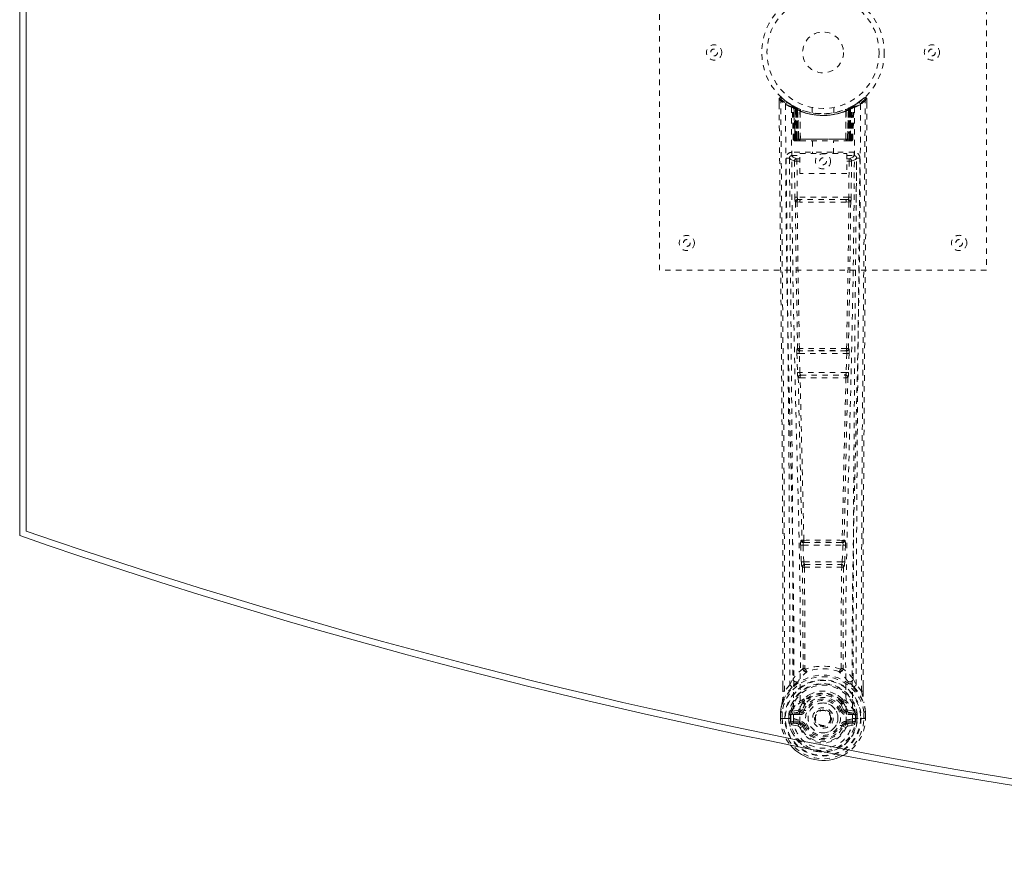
# Model space of a CAD drawing. Header units: inches. Extents: x 8.8 to 80.3, y 26.6 to 56.4.
# Tile 1 of 4: x 8.8 to 26.9, y 26.6 to 42.1. Entities that reach past the tile are written whole.
import ezdxf

# ---------------------------------------------------------------- set-up
doc = ezdxf.new("R2010")
doc.units = ezdxf.units.IN
doc.header["$MEASUREMENT"] = 0
doc.linetypes.add('SLD-Dashed', pattern=[0.075, 0.05, -0.025])
doc.linetypes.add('SLD-Solid', pattern=[0])

msp = doc.modelspace()

# ---------------------------------------------------------------- linework, layer by layer
at = {"color": 7, "linetype": 'SLD-Solid', "lineweight": 15}
for p, q in [((8.801, 32.614), (8.801, 50.364)), ((8.919, 32.698), (8.919, 50.279)), ((8.919, 50.279), (8.919, 32.698))]:
    msp.add_line(p, q, dxfattribs=at)
at = {"color": 7, "linetype": 'SLD-Dashed', "lineweight": 0}
for p, q in [((20.551, 37.489), (20.551, 45.489)), ((26.551, 45.489), (26.551, 37.489)), ((22.744, 40.63), (22.745, 40.546)), ((22.983, 40.515), (22.969, 40.523)), ((22.997, 40.49), (22.984, 40.498)), ((23.005, 39.893), (22.984, 40.498)), ((23.067, 40.47), (23.001, 40.505)), ((24.102, 40.505), (24.035, 40.47)), ((24.097, 39.893), (24.119, 40.498)), ((24.119, 40.498), (24.105, 40.49)), ((24.133, 40.523), (24.12, 40.515)), ((24.197, 40.565), (24.137, 40.527)), ((24.308, 40.653), (24.207, 40.572)), ((24.358, 40.63), (24.328, 40.63)), ((24.357, 40.545), (24.358, 40.63)), ((23.018, 39.893), (22.997, 40.49)), ((23.016, 40.483), (23.039, 39.889)), ((23.084, 40.444), (23.016, 40.479)), ((23.036, 39.893), (23.016, 40.479)), ((23.043, 40.45), (23.056, 40.476)), ((23.043, 40.45), (23.044, 39.893)), ((23.049, 40.447), (23.043, 40.45)), ((23.049, 40.447), (23.061, 40.473)), ((23.049, 39.893), (23.049, 40.447)), ((23.056, 40.476), (23.061, 40.473)), ((23.057, 40.443), (23.069, 40.469)), ((23.057, 39.893), (23.057, 40.443)), ((23.061, 40.441), (23.073, 40.467)), ((23.061, 40.441), (23.061, 39.893)), ((23.069, 40.47), (23.067, 40.47)), ((23.073, 40.467), (23.069, 40.469)), ((23.075, 40.435), (23.087, 40.461)), ((23.075, 40.435), (23.076, 39.893)), ((23.079, 40.433), (23.091, 40.459)), ((23.079, 39.893), (23.079, 40.433)), ((23.084, 40.444), (23.085, 40.443)), ((23.103, 39.893), (23.084, 40.444)), ((23.085, 40.443), (23.105, 39.893)), ((23.087, 40.461), (23.091, 40.459)), ((23.13, 40.414), (23.128, 40.415)), ((23.133, 39.891), (23.128, 40.415)), ((23.13, 40.414), (23.135, 39.893)), ((23.134, 40.441), (23.131, 40.442)), ((23.351, 40.478), (23.351, 40.381)), ((23.751, 40.381), (23.751, 40.478)), ((23.967, 39.893), (23.972, 40.414)), ((23.971, 40.442), (23.968, 40.441)), ((23.974, 40.415), (23.969, 39.891)), ((23.974, 40.415), (23.972, 40.414)), ((23.998, 39.893), (24.017, 40.443)), ((24.018, 40.444), (23.999, 39.893)), ((24.011, 40.459), (24.023, 40.433)), ((24.015, 40.461), (24.041, 40.473)), ((24.015, 40.461), (24.027, 40.435)), ((24.017, 40.443), (24.018, 40.444)), ((24.086, 40.479), (24.018, 40.444)), ((24.023, 40.433), (24.023, 39.893)), ((24.027, 39.893), (24.027, 40.435)), ((24.033, 40.469), (24.029, 40.467)), ((24.029, 40.467), (24.041, 40.441)), ((24.033, 40.469), (24.045, 40.443)), ((24.035, 40.47), (24.034, 40.47)), ((24.041, 40.473), (24.046, 40.476)), ((24.041, 40.473), (24.054, 40.447)), ((24.041, 39.893), (24.041, 40.441)), ((24.045, 40.443), (24.045, 39.893)), ((24.046, 40.476), (24.055, 40.48)), ((24.046, 40.476), (24.059, 40.45)), ((24.059, 40.45), (24.054, 40.447)), ((24.054, 40.447), (24.054, 39.893)), ((24.059, 39.893), (24.059, 40.45)), ((24.063, 39.889), (24.086, 40.483)), ((24.066, 39.893), (24.086, 40.479)), ((24.079, 40.473), (24.074, 40.474)), ((24.084, 39.893), (24.105, 40.49)), ((23.005, 39.893), (23.018, 39.893)), ((23.031, 39.864), (23.035, 39.864)), ((23.036, 39.893), (23.103, 39.893)), ((23.037, 39.864), (23.037, 39.864)), ((23.044, 39.864), (23.049, 39.864)), ((23.048, 39.864), (23.058, 39.864)), ((24.054, 39.893), (23.049, 39.893)), ((23.058, 39.864), (23.062, 39.864)), ((23.061, 39.893), (24.041, 39.893)), ((23.066, 39.864), (23.133, 39.864)), ((23.076, 39.893), (23.079, 39.893)), ((24.023, 39.893), (23.079, 39.893)), ((23.105, 39.893), (23.103, 39.893)), ((23.133, 39.891), (23.135, 39.893)), ((23.135, 39.893), (23.967, 39.893)), ((23.135, 39.864), (23.967, 39.864)), ((23.356, 39.864), (23.356, 39.631)), ((23.746, 39.631), (23.746, 39.864)), ((23.967, 39.893), (23.969, 39.891)), ((23.969, 39.864), (24.036, 39.864)), ((23.999, 39.893), (23.998, 39.893)), ((23.999, 39.893), (24.066, 39.893)), ((24.023, 39.893), (24.027, 39.893)), ((24.041, 39.864), (24.045, 39.864)), ((24.045, 39.864), (24.054, 39.864)), ((24.053, 39.864), (24.058, 39.864)), ((24.058, 39.864), (24.058, 39.866)), ((24.066, 39.864), (24.066, 39.864)), ((24.067, 39.864), (24.071, 39.864)), ((24.084, 39.893), (24.097, 39.893)), ((22.979, 39.655), (22.979, 39.594)), ((24.123, 39.655), (22.979, 39.655)), ((22.979, 39.594), (23.127, 39.594)), ((23.127, 39.631), (23.988, 39.631)), ((23.127, 39.265), (23.127, 39.631)), ((23.988, 39.631), (23.988, 39.265)), ((23.988, 39.594), (24.123, 39.594)), ((24.123, 39.594), (24.123, 39.655)), ((22.938, 39.566), (22.934, 39.549)), ((22.935, 39.556), (22.935, 39.547)), ((22.935, 39.547), (22.935, 39.545)), ((22.935, 39.545), (22.942, 38.731)), ((23.027, 39.492), (23.034, 38.832)), ((23.027, 39.492), (23.072, 39.492)), ((23.072, 39.537), (23.072, 39.492)), ((23.127, 39.537), (23.072, 39.537)), ((23.127, 39.492), (23.072, 39.492)), ((23.079, 38.832), (23.072, 39.492)), ((23.988, 39.537), (24.031, 39.537)), ((23.988, 39.492), (24.031, 39.492)), ((24.031, 39.492), (24.024, 38.832)), ((24.031, 39.537), (24.031, 39.492)), ((24.075, 39.492), (24.068, 38.832)), ((24.16, 38.731), (24.167, 39.545)), ((24.168, 39.549), (24.165, 39.566)), ((24.167, 39.547), (24.167, 39.556)), ((24.167, 39.545), (24.167, 39.547)), ((23.988, 39.265), (23.127, 39.265)), ((23.076, 38.742), (23.125, 38.741)), ((24.024, 38.832), (23.079, 38.832)), ((23.135, 38.788), (23.088, 38.788)), ((23.967, 38.788), (23.135, 38.788)), ((24.015, 38.788), (23.967, 38.788)), ((23.977, 38.741), (24.026, 38.742)), ((26.551, 37.489), (20.551, 37.489)), ((23.084, 36.053), (23.078, 36.05)), ((23.123, 36.007), (23.129, 36.009)), ((23.979, 36.007), (23.123, 36.007)), ((23.973, 36.009), (23.979, 36.007)), ((24.024, 36.05), (24.018, 36.053)), ((23.071, 35.961), (23.082, 35.608)), ((23.116, 35.962), (23.986, 35.962)), ((23.127, 35.609), (23.116, 35.962)), ((23.986, 35.962), (23.976, 35.609)), ((24.031, 35.961), (24.02, 35.608)), ((23.095, 35.518), (23.096, 35.518)), ((23.976, 35.609), (23.127, 35.609)), ((23.14, 35.564), (23.14, 35.564)), ((23.14, 35.564), (23.962, 35.564)), ((23.962, 35.564), (23.962, 35.564)), ((24.006, 35.518), (24.007, 35.518)), ((23.141, 32.438), (23.153, 32.129)), ((23.164, 32.532), (23.151, 32.528)), ((23.185, 32.44), (23.917, 32.44)), ((23.197, 32.131), (23.185, 32.44)), ((23.195, 32.485), (23.208, 32.489)), ((23.907, 32.485), (23.195, 32.485)), ((23.894, 32.489), (23.907, 32.485)), ((23.917, 32.44), (23.905, 32.131)), ((23.939, 32.532), (23.952, 32.528)), ((23.962, 32.438), (23.95, 32.129)), ((23.153, 32.129), (23.155, 32.096)), ((23.171, 32.039), (23.172, 32.039)), ((23.905, 32.131), (23.197, 32.131)), ((23.216, 32.086), (23.215, 32.086)), ((23.215, 32.086), (23.887, 32.086)), ((23.887, 32.086), (23.886, 32.086)), ((23.93, 32.039), (23.931, 32.039)), ((23.95, 32.129), (23.947, 32.096)), ((22.814, 29.757), (22.814, 29.846)), ((22.816, 29.846), (22.816, 29.757)), ((22.94, 29.873), (22.844, 29.758)), ((22.94, 29.873), (23, 29.986)), ((24.103, 29.986), (24.162, 29.873)), ((24.258, 29.758), (24.162, 29.873)), ((24.287, 29.757), (24.286, 29.859)), ((24.288, 29.757), (24.288, 29.859)), ((23.18, 29.57), (23.179, 29.548)), ((23.203, 29.565), (23.203, 29.543)), ((23.899, 29.543), (23.899, 29.565)), ((23.904, 29.615), (23.916, 29.598)), ((23.923, 29.57), (23.923, 29.548)), ((22.772, 29.379), (22.772, 29.374)), ((22.772, 29.257), (22.772, 29.374)), ((22.773, 29.374), (22.773, 29.257)), ((22.802, 29.374), (22.801, 29.259)), ((22.953, 29.33), (22.923, 29.331)), ((22.923, 29.331), (22.923, 29.331)), ((22.923, 29.259), (22.923, 29.331)), ((22.953, 29.33), (22.952, 29.259)), ((22.953, 29.33), (22.958, 29.349)), ((22.958, 29.349), (22.958, 29.337)), ((22.958, 29.337), (22.958, 29.259)), ((22.967, 29.378), (22.964, 29.374)), ((22.968, 29.378), (22.978, 29.389)), ((23.093, 29.41), (22.978, 29.389)), ((22.978, 29.389), (22.978, 29.389)), ((22.978, 29.389), (22.978, 29.389)), ((22.993, 29.356), (23.122, 29.38)), ((22.993, 29.356), (22.993, 29.326)), ((23.122, 29.356), (22.993, 29.356)), ((23.122, 29.326), (22.993, 29.326)), ((23.122, 29.38), (23.122, 29.356)), ((23.122, 29.326), (23.122, 29.356)), ((23.17, 29.41), (23.177, 29.421)), ((23.177, 29.421), (23.204, 29.41)), ((23.898, 29.41), (23.925, 29.421)), ((23.925, 29.421), (23.932, 29.41)), ((23.98, 29.38), (24.109, 29.356)), ((23.98, 29.38), (23.98, 29.356)), ((24.109, 29.356), (23.98, 29.356)), ((23.98, 29.326), (23.98, 29.356)), ((24.109, 29.326), (23.98, 29.326)), ((24.125, 29.389), (24.009, 29.41)), ((24.109, 29.326), (24.109, 29.356)), ((24.125, 29.389), (24.135, 29.378)), ((24.138, 29.374), (24.135, 29.378)), ((24.144, 29.349), (24.144, 29.337)), ((24.149, 29.33), (24.144, 29.349)), ((24.144, 29.337), (24.145, 29.259)), ((24.179, 29.331), (24.15, 29.33)), ((24.15, 29.259), (24.15, 29.33)), ((24.179, 29.331), (24.18, 29.259)), ((24.179, 29.331), (24.179, 29.331)), ((24.301, 29.259), (24.301, 29.374)), ((24.33, 29.257), (24.329, 29.374)), ((24.33, 29.374), (24.33, 29.379)), ((24.331, 29.257), (24.33, 29.374)), ((22.772, 29.257), (22.776, 29.257)), ((22.776, 29.257), (22.829, 29.258)), ((22.829, 29.258), (22.852, 29.258)), ((22.852, 29.258), (22.858, 29.258)), ((22.858, 29.258), (23.008, 29.258)), ((22.923, 29.259), (22.923, 29.259)), ((22.958, 29.259), (22.952, 29.259)), ((22.976, 29.137), (23.094, 29.114)), ((23.006, 29.204), (23.006, 29.174)), ((23.006, 29.204), (23.122, 29.204)), ((23.122, 29.153), (23.006, 29.174)), ((23.006, 29.174), (23.122, 29.174)), ((23.008, 29.258), (23.008, 29.258)), ((23.122, 29.204), (23.122, 29.174)), ((23.122, 29.153), (23.122, 29.174)), ((23.182, 29.11), (23.178, 29.118)), ((23.204, 29.119), (23.182, 29.11)), ((23.92, 29.11), (23.898, 29.119)), ((23.924, 29.118), (23.92, 29.11)), ((23.975, 29.087), (23.92, 29.11)), ((23.98, 29.204), (23.98, 29.174)), ((23.98, 29.204), (24.096, 29.204)), ((24.096, 29.174), (23.98, 29.153)), ((23.98, 29.153), (23.98, 29.174)), ((23.98, 29.174), (24.096, 29.174)), ((24.008, 29.114), (24.127, 29.137)), ((24.094, 29.258), (24.245, 29.258)), ((24.096, 29.174), (24.096, 29.204)), ((24.145, 29.259), (24.15, 29.259)), ((24.245, 29.258), (24.251, 29.258)), ((24.251, 29.258), (24.274, 29.258)), ((24.274, 29.258), (24.327, 29.257)), ((24.327, 29.257), (24.331, 29.257))]:
    msp.add_line(p, q, dxfattribs=at)
at = {"color": 7, "linetype": 'SLD-Dashed', "lineweight": 0, "flags": 128}
for points in [[(22.814, 29.846), (22.812, 32.474), (22.795, 35.192), (22.77, 37.911), (22.744, 40.63)], [(22.744, 40.63), (22.745, 40.63), (22.747, 40.63), (22.753, 40.63), (22.763, 40.63), (22.769, 40.63), (22.774, 40.63)], [(22.793, 40.65), (22.786, 40.654), (22.778, 40.656), (22.769, 40.657), (22.761, 40.656), (22.755, 40.652), (22.749, 40.647), (22.746, 40.64), (22.745, 40.633)], [(22.774, 40.63), (22.782, 40.639), (22.789, 40.646), (22.793, 40.651), (22.794, 40.653)], [(22.844, 29.758), (22.845, 30.496), (22.845, 31.277), (22.843, 32.1), (22.839, 32.965), (22.835, 33.762), (22.829, 34.591), (22.828, 34.782), (22.826, 34.975), (22.825, 35.169), (22.824, 35.302), (22.823, 35.431), (22.821, 35.567), (22.82, 35.708), (22.816, 36.162), (22.812, 36.666), (22.806, 37.222), (22.803, 37.573), (22.8, 37.945), (22.796, 38.348), (22.792, 38.724), (22.787, 39.214), (22.783, 39.65), (22.78, 40.032), (22.777, 40.358), (22.774, 40.63)], [(22.863, 40.536), (22.869, 38.946), (22.887, 37.357), (22.918, 35.77), (22.955, 34.187), (22.985, 32.947), (23.008, 31.712), (23.018, 30.481), (23.008, 29.258)], [(22.977, 40.516), (22.984, 40.504), (22.988, 40.491)], [(22.984, 40.504), (22.985, 40.498), (22.985, 40.497)], [(24.239, 40.536), (24.234, 38.946), (24.215, 37.357), (24.185, 35.77), (24.147, 34.187), (24.117, 32.947), (24.094, 31.712), (24.084, 30.481), (24.094, 29.258)], [(24.258, 29.758), (24.257, 30.572), (24.258, 31.421), (24.26, 32.305), (24.264, 33.107), (24.266, 33.624), (24.27, 34.166), (24.274, 34.733), (24.279, 35.296), (24.283, 35.784), (24.288, 36.431), (24.295, 37.119), (24.302, 37.848), (24.308, 38.525), (24.328, 40.63)], [(24.288, 29.859), (24.29, 32.475), (24.308, 35.191), (24.332, 37.913), (24.358, 40.63)], [(24.355, 40.63), (24.353, 40.638), (24.35, 40.645), (24.345, 40.652), (24.338, 40.657), (24.331, 40.66), (24.324, 40.66), (24.316, 40.658), (24.31, 40.654)], [(22.972, 40.481), (22.979, 38.895), (22.999, 37.31), (23.032, 35.727), (23.072, 34.149), (23.104, 32.911), (23.128, 31.678), (23.138, 30.45), (23.126, 29.228)], [(23.015, 40.487), (23.016, 40.481), (23.016, 40.479)], [(23.017, 40.496), (23.024, 40.492), (23.056, 40.476)], [(24.13, 40.481), (24.124, 38.895), (24.103, 37.31), (24.071, 35.727), (24.03, 34.148), (23.998, 32.911), (23.974, 31.678), (23.965, 30.45), (23.977, 29.228)], [(23.044, 39.893), (23.029, 39.893), (23.016, 39.893), (23.008, 39.893), (23.005, 39.893)], [(23.018, 39.893), (23.022, 39.893), (23.03, 39.893), (23.043, 39.893), (23.057, 39.893)], [(23.076, 39.893), (23.068, 39.893), (23.06, 39.893), (23.053, 39.893), (23.047, 39.893), (23.042, 39.893), (23.039, 39.893), (23.037, 39.893), (23.036, 39.893)], [(23.036, 39.893), (23.037, 39.886), (23.038, 39.884)], [(23.05, 39.864), (23.05, 39.864), (23.051, 39.864), (23.054, 39.864), (23.058, 39.865)], [(23.065, 39.864), (23.067, 39.864), (23.068, 39.864)], [(23.105, 39.893), (23.108, 39.883), (23.115, 39.874)], [(23.133, 39.891), (23.118, 39.877), (23.115, 39.874)], [(23.969, 39.891), (23.984, 39.877), (23.988, 39.874)], [(23.988, 39.874), (23.994, 39.883), (23.998, 39.893)], [(24.066, 39.893), (24.066, 39.893), (24.064, 39.893), (24.06, 39.893), (24.055, 39.893), (24.049, 39.893), (24.042, 39.893), (24.035, 39.893), (24.027, 39.893)], [(24.045, 39.893), (24.06, 39.893), (24.072, 39.893), (24.081, 39.893), (24.084, 39.893)], [(24.045, 39.865), (24.049, 39.864), (24.051, 39.864), (24.052, 39.864), (24.052, 39.864)], [(24.097, 39.893), (24.095, 39.893), (24.086, 39.893), (24.074, 39.893), (24.059, 39.893)], [(23.072, 39.537), (23.003, 39.566), (22.979, 39.594)], [(24.123, 39.594), (24.1, 39.566), (24.031, 39.537)], [(22.874, 39.549), (22.878, 39.172), (22.882, 38.743), (22.887, 38.274), (22.891, 37.849), (22.893, 37.626), (22.895, 37.404), (22.897, 37.181), (22.9, 36.929), (22.902, 36.674), (22.904, 36.426), (22.909, 35.923), (22.913, 35.455), (22.917, 35.023), (22.921, 34.6), (22.925, 34.11), (22.93, 33.27), (22.935, 32.421), (22.939, 31.544), (22.94, 30.69), (22.94, 29.873)], [(22.934, 39.549), (22.958, 39.52), (23.027, 39.492)], [(22.934, 39.549), (22.965, 36.36), (22.991, 33.172), (23, 29.986)], [(24.075, 39.492), (24.071, 39.492), (24.061, 39.492), (24.047, 39.492), (24.031, 39.492)], [(24.075, 39.492), (24.145, 39.52), (24.166, 39.546)], [(24.103, 29.986), (24.111, 33.172), (24.137, 36.36), (24.168, 39.549)], [(24.162, 29.873), (24.162, 30.614), (24.163, 31.386), (24.166, 32.189), (24.17, 32.955), (24.175, 33.73), (24.181, 34.506), (24.187, 35.262), (24.194, 35.987), (24.2, 36.663), (24.207, 37.419), (24.214, 38.129), (24.221, 38.826), (24.228, 39.549)], [(23.079, 38.832), (23.063, 38.832), (23.049, 38.832), (23.038, 38.832), (23.034, 38.832)], [(23.044, 38.743), (23.06, 37.397), (23.084, 36.053)], [(23.118, 36.051), (23.093, 37.395), (23.076, 38.742)], [(23.977, 38.741), (23.766, 38.741), (23.551, 38.741), (23.337, 38.741), (23.125, 38.741)], [(23.967, 38.788), (23.763, 38.788), (23.557, 38.788), (23.345, 38.788), (23.135, 38.788)], [(24.026, 38.742), (24.009, 37.395), (23.984, 36.051)], [(24.015, 38.788), (24.032, 38.784), (24.042, 38.777)], [(24.059, 38.743), (24.043, 37.397), (24.018, 36.053)], [(24.068, 38.832), (24.064, 38.832), (24.054, 38.832), (24.039, 38.832), (24.024, 38.832)], [(23.116, 35.962), (23.108, 35.962), (23.1, 35.961), (23.092, 35.961), (23.086, 35.961), (23.08, 35.961), (23.076, 35.961), (23.073, 35.961), (23.071, 35.961)], [(24.031, 35.961), (24.029, 35.961), (24.026, 35.961), (24.022, 35.961), (24.016, 35.961), (24.01, 35.961), (24.002, 35.961), (23.995, 35.962), (23.986, 35.962)], [(23.127, 35.609), (23.119, 35.609), (23.111, 35.609), (23.103, 35.609), (23.097, 35.608), (23.091, 35.608), (23.087, 35.608), (23.084, 35.608), (23.082, 35.608)], [(23.082, 35.608), (23.084, 35.574), (23.084, 35.572)], [(23.096, 35.518), (23.131, 34.022), (23.164, 32.532)], [(23.199, 32.527), (23.166, 34.019), (23.13, 35.515)], [(23.972, 35.515), (23.936, 34.019), (23.903, 32.527)], [(24.006, 35.518), (23.971, 34.022), (23.939, 32.532)], [(24.02, 35.608), (24.019, 35.608), (24.016, 35.608), (24.011, 35.608), (24.006, 35.608), (23.999, 35.609), (23.992, 35.609), (23.984, 35.609), (23.976, 35.609)], [(24.002, 35.538), (24.003, 35.535), (24.006, 35.518)], [(24.02, 35.608), (24.018, 35.574), (24.018, 35.573)], [(23.185, 32.44), (23.177, 32.44), (23.169, 32.439), (23.162, 32.439), (23.156, 32.439), (23.15, 32.439), (23.146, 32.438), (23.143, 32.438), (23.141, 32.438)], [(23.185, 32.44), (23.185, 32.448), (23.185, 32.457), (23.187, 32.471), (23.19, 32.481), (23.195, 32.485)], [(23.907, 32.485), (23.912, 32.481), (23.916, 32.471), (23.918, 32.457), (23.918, 32.448), (23.917, 32.44)], [(23.962, 32.438), (23.96, 32.438), (23.957, 32.438), (23.952, 32.439), (23.946, 32.439), (23.94, 32.439), (23.933, 32.439), (23.925, 32.44), (23.917, 32.44)], [(23.197, 32.131), (23.189, 32.131), (23.182, 32.131), (23.174, 32.13), (23.168, 32.13), (23.162, 32.13), (23.158, 32.13), (23.155, 32.129), (23.153, 32.129)], [(23.172, 32.039), (23.183, 31.107), (23.184, 30.179)], [(23.208, 32.034), (23.219, 31.101), (23.219, 30.172)], [(23.883, 30.172), (23.884, 31.101), (23.894, 32.034)], [(23.905, 32.131), (23.904, 32.123), (23.903, 32.114), (23.898, 32.1), (23.893, 32.09), (23.89, 32.087), (23.888, 32.086), (23.887, 32.086)], [(23.95, 32.129), (23.945, 32.13), (23.934, 32.13), (23.92, 32.131), (23.905, 32.131)], [(23.93, 32.039), (23.92, 31.107), (23.919, 30.179)], [(23.181, 30.17), (23.084, 30.084), (23, 29.986)], [(23.181, 30.17), (23.183, 30.16), (23.188, 30.151), (23.194, 30.145), (23.202, 30.141), (23.21, 30.142), (23.218, 30.145), (23.224, 30.152), (23.229, 30.161)], [(23.219, 30.172), (23.22, 30.17), (23.22, 30.168), (23.223, 30.165), (23.229, 30.161)], [(23.873, 30.161), (23.88, 30.165), (23.882, 30.168), (23.883, 30.17), (23.883, 30.172)], [(23.873, 30.161), (23.878, 30.152), (23.885, 30.145), (23.893, 30.142), (23.901, 30.141), (23.908, 30.145), (23.915, 30.151), (23.919, 30.16), (23.921, 30.17)], [(24.103, 29.986), (24.019, 30.084), (23.921, 30.17)], [(22.983, 29.833), (22.882, 29.71), (22.802, 29.555)], [(23.093, 29.937), (23.087, 29.93), (23.078, 29.921)], [(24.024, 29.921), (24.015, 29.93), (24.01, 29.937)], [(24.12, 29.833), (24.22, 29.71), (24.3, 29.555)], [(22.844, 29.758), (22.838, 29.758), (22.832, 29.758), (22.826, 29.758), (22.821, 29.758), (22.817, 29.758), (22.815, 29.757), (22.814, 29.757), (22.814, 29.757)], [(23.324, 29.701), (23.273, 29.675), (23.198, 29.615)], [(23.904, 29.615), (23.829, 29.675), (23.778, 29.701)], [(24.288, 29.757), (24.288, 29.757), (24.287, 29.757), (24.285, 29.758), (24.281, 29.758), (24.276, 29.758), (24.27, 29.758), (24.264, 29.758), (24.258, 29.758)], [(22.802, 29.555), (22.786, 29.477), (22.772, 29.379)], [(22.772, 29.374), (22.785, 29.469), (22.801, 29.544)], [(22.802, 29.555), (22.801, 29.55), (22.801, 29.544)], [(23.179, 29.548), (23.149, 29.497), (23.12, 29.432)], [(23.925, 29.421), (23.899, 29.482), (23.871, 29.53)], [(23.923, 29.548), (23.954, 29.497), (23.982, 29.432)], [(24.302, 29.544), (24.302, 29.55), (24.3, 29.555)], [(24.33, 29.379), (24.319, 29.467), (24.3, 29.555)], [(24.33, 29.374), (24.318, 29.469), (24.302, 29.544)], [(22.772, 29.379), (22.773, 29.378), (22.775, 29.378), (22.778, 29.378), (22.782, 29.377), (22.786, 29.377), (22.791, 29.376), (22.796, 29.375), (22.802, 29.374)], [(22.772, 29.374), (22.772, 29.374), (22.773, 29.374), (22.773, 29.374)], [(22.773, 29.374), (22.775, 29.374), (22.779, 29.374), (22.784, 29.374), (22.789, 29.374), (22.795, 29.374), (22.802, 29.374)], [(22.953, 29.33), (22.953, 29.33), (22.953, 29.33)], [(22.993, 29.326), (22.975, 29.328), (22.958, 29.337)], [(23.12, 29.432), (23.107, 29.415), (23.093, 29.41)], [(23.232, 29.398), (23.227, 29.401), (23.222, 29.403), (23.217, 29.405), (23.213, 29.407), (23.209, 29.408), (23.207, 29.409), (23.205, 29.41), (23.204, 29.41)], [(23.87, 29.398), (23.875, 29.401), (23.881, 29.403), (23.885, 29.405), (23.889, 29.407), (23.893, 29.408), (23.895, 29.409), (23.897, 29.41), (23.898, 29.41)], [(23.982, 29.432), (23.995, 29.415), (24.009, 29.41)], [(24.144, 29.337), (24.128, 29.328), (24.109, 29.326)], [(24.149, 29.33), (24.15, 29.33), (24.15, 29.33)], [(24.33, 29.379), (24.329, 29.378), (24.327, 29.378), (24.324, 29.378), (24.321, 29.377), (24.316, 29.377), (24.311, 29.376), (24.306, 29.375), (24.301, 29.374)], [(24.301, 29.374), (24.307, 29.374), (24.313, 29.374), (24.319, 29.374), (24.323, 29.374), (24.327, 29.374), (24.329, 29.374)], [(24.329, 29.374), (24.33, 29.374), (24.331, 29.374), (24.33, 29.374)], [(22.773, 29.258), (22.772, 29.258), (22.771, 29.258), (22.772, 29.257)], [(22.952, 29.259), (22.949, 29.259), (22.942, 29.259), (22.933, 29.259), (22.923, 29.259)], [(22.963, 29.186), (22.983, 29.199), (23.006, 29.204)], [(23.977, 29.228), (23.971, 29.15), (23.949, 29.075), (23.909, 29.005), (23.856, 28.944), (23.79, 28.894), (23.715, 28.858), (23.635, 28.835), (23.551, 28.828), (23.468, 28.835), (23.387, 28.858), (23.312, 28.894), (23.247, 28.944), (23.193, 29.005), (23.154, 29.075), (23.131, 29.15), (23.126, 29.228)], [(23.232, 29.131), (23.227, 29.128), (23.222, 29.126), (23.217, 29.124), (23.213, 29.123), (23.209, 29.121), (23.207, 29.12), (23.205, 29.119), (23.204, 29.119)], [(23.87, 29.131), (23.875, 29.128), (23.881, 29.126), (23.885, 29.124), (23.889, 29.123), (23.893, 29.121), (23.895, 29.12), (23.897, 29.119), (23.898, 29.119)], [(24.096, 29.204), (24.12, 29.199), (24.139, 29.186)], [(24.331, 29.257), (24.331, 29.257), (24.33, 29.258), (24.329, 29.258)]]:
    msp.add_lwpolyline(points, dxfattribs=at)
at = {"color": 7, "linetype": 'SLD-Dashed', "lineweight": 0}
for centre, radius in [((23.551, 41.489), 1.125), ((23.551, 41.489), 1.03), ((23.551, 41.489), 0.375), ((21.551, 41.489), 0.141), ((25.551, 41.489), 0.14), ((21.551, 41.489), 0.0625), ((25.551, 41.489), 0.0625), ((23.551, 39.489), 0.14), ((23.551, 39.489), 0.0625), ((21.051, 37.989), 0.14), ((21.051, 37.989), 0.0625), ((26.051, 37.989), 0.141), ((26.051, 37.989), 0.0625), ((23.551, 29.265), 0.7), ((23.551, 29.265), 0.69), ((23.551, 29.265), 0.623), ((23.551, 29.265), 0.32), ((23.551, 29.265), 0.275), ((23.551, 29.265), 0.188), ((23.551, 29.265), 0.157), ((23.551, 29.265), 0.142), ((23.551, 29.265), 0.14), ((23.551, 29.265), 0.138)]:
    msp.add_circle(centre, radius, dxfattribs=at)
for centre, radius, start, end in [((22.774, 40.63), 0.03, 47.8475, 180.5314), ((23.545, 41.523), 1.199, 228.1029, 235.338), ((23.551, 41.489), 1.158, 227.8713, 312.1369), ((23.547, 41.483), 1.12, 227.8964, 235.3623), ((22.893, 40.536), 0.03, 55.9275, 179.7367), ((23.537, 41.723), 1.364, 240.4162, 245.5497), ((23.551, 41.489), 1.128, 235.3426, 240.4729), ((22.954, 40.497), 0.03, 1.9787, 58.9244), ((23.546, 41.48), 1.117, 238.9253, 239.813), ((22.934, 40.461), 0.0707, 31.4551, 58.8967), ((23.013, 40.468), 0.0429, 114.1643, 162.9962), ((22.967, 40.489), 0.0299, 1.905, 59.7049), ((23.472, 41.351), 0.969, 239.6347, 242.5093), ((23.562, 41.51), 1.154, 239.9239, 243.9568), ((23.544, 41.127), 0.842, 228.2745, 233.512), ((23.551, 41.489), 1.128, 240.4734, 299.5266), ((22.986, 40.478), 0.03, 16.8818, 61.2359), ((22.986, 40.478), 0.0299, 1.7967, 60.7513), ((23.553, 41.492), 1.131, 240.7898, 245.6999), ((23.559, 41.125), 0.84, 306.4833, 311.7313), ((24.116, 40.478), 0.0299, 119.2493, 178.1988), ((23.692, 41.245), 0.846, 298.8003, 300.3398), ((24.135, 40.489), 0.0299, 120.298, 178.0961), ((23.551, 41.488), 1.127, 299.5255, 304.6591), ((24.089, 40.468), 0.0429, 17.0161, 65.8206), ((24.149, 40.497), 0.03, 121.0809, 178.0159), ((23.566, 41.722), 1.364, 294.4491, 299.585), ((23.556, 41.483), 1.12, 304.6367, 312.1031), ((24.209, 40.536), 0.03, 0.2581, 124.079), ((23.553, 41.528), 1.205, 304.677, 311.8752), ((24.328, 40.63), 0.03, 359.4686, 132.1526), ((24.272, 40.6), 0.0642, 28.7138, 55.691), ((23.551, 41.521), 1.19, 240.8801, 299.1199), ((23.525, 41.099), 0.806, 229.0763, 234.4678), ((23.538, 41.11), 0.819, 230.3879, 235.5968), ((23.551, 41.487), 1.155, 244.2141, 295.7859), ((23.551, 41.487), 1.155, 244.9105, 295.0895), ((23.054, 40.443), 0.0297, 1.4744, 64.4776), ((23.056, 40.443), 0.0297, 1.4801, 64.5529), ((23.551, 41.487), 1.155, 245.8865, 294.1135), ((23.508, 41.042), 0.733, 234.7546, 238.7658), ((23.102, 40.432), 0.0311, 328.3239, 19.6375), ((23.101, 40.432), 0.0345, 328.9617, 15.1619), ((23.551, 41.452), 1.12, 247.9256, 292.0744), ((24.002, 40.432), 0.0345, 164.8353, 211.0411), ((24, 40.432), 0.031, 160.2216, 211.6885), ((23.595, 41.041), 0.732, 301.2366, 305.2469), ((23.659, 41.255), 0.87, 293.5601, 295.4814), ((24.07, 40.367), 0.109, 91.246, 120.4823), ((24.047, 40.443), 0.0297, 115.4486, 178.522), ((24.048, 40.443), 0.0297, 115.5261, 178.5254), ((23.564, 41.11), 0.819, 304.404, 309.6124), ((23.577, 41.099), 0.806, 305.5312, 310.9236), ((24.102, 40.348), 0.137, 89.4087, 113.5136), ((23.035, 39.894), 0.03, 181.9934, 269.9957), ((23.036, 39.894), 0.0305, 182.3657, 249.368), ((23.048, 39.894), 0.03, 181.9777, 246.5647), ((23.049, 39.895), 0.0315, 237.9473, 270.6842), ((23.066, 39.894), 0.03, 181.9319, 269.936), ((23.064, 39.753), 0.114, 100.0797, 103.9903), ((23.862, 39.889), 0.818, 179.7658, 181.6405), ((23.458, 39.885), 0.41, 179.0066, 183.055), ((23.479, 39.885), 0.422, 179.0352, 182.9707), ((23.484, 39.885), 0.423, 179.0445, 182.9707), ((23.518, 39.885), 0.442, 179.0835, 182.8389), ((23.521, 39.885), 0.442, 179.0788, 182.8343), ((23.133, 39.893), 0.0299, 181.8045, 269.8067), ((23.135, 39.89), 0.0265, 218.372, 269.3812), ((23.967, 39.89), 0.0266, 270.8007, 321.4477), ((23.969, 39.893), 0.0299, 270.1878, 358.2032), ((23.579, 39.885), 0.444, 357.1775, 0.914), ((23.585, 39.885), 0.442, 357.1634, 0.9189), ((24.031, 39.898), 0.0353, 261.8101, 350.6807), ((24.036, 39.894), 0.03, 270.064, 358.0681), ((23.617, 39.885), 0.424, 357.0412, 0.9576), ((23.195, 39.889), 0.85, 358.4198, 0.2241), ((23.645, 39.885), 0.409, 356.9314, 0.9931), ((24.054, 39.895), 0.0315, 269.3083, 302.3713), ((24.037, 39.748), 0.119, 75.9036, 79.557), ((24.054, 39.894), 0.03, 293.5052, 358.0125), ((24.068, 39.894), 0.03, 270.0043, 358.0066), ((24.066, 39.894), 0.0305, 290.7173, 357.6403), ((22.979, 39.55), 0.105, 89.913, 180.6402), ((22.979, 39.549), 0.045, 90.0243, 157.985), ((24.123, 39.55), 0.105, 359.3641, 90.0832), ((24.123, 39.549), 0.045, 22.012, 89.9787), ((22.917, 36.678), 2.871, 89.6424, 90.8397), ((23.072, 39.492), 0.0451, 90.4282, 180.3557), ((24.03, 39.492), 0.0451, 359.6167, 89.5751), ((24.186, 36.683), 2.866, 89.1597, 90.3593), ((23.323, 38.818), 0.289, 177.3498, 195.0252), ((23.089, 38.742), 0.0456, 91.9223, 179.0049), ((23.069, 39), 0.258, 264.2217, 271.5574), ((23.151, 38.748), 0.075, 148.0048, 184.8073), ((23.156, 38.825), 0.0773, 174.5348, 208.3819), ((23.19, 38.752), 0.0652, 146.4374, 189.4352), ((23.913, 38.752), 0.0652, 350.5451, 33.5463), ((23.947, 38.825), 0.0773, 331.6234, 5.4648), ((23.95, 38.748), 0.0757, 355.3506, 31.8362), ((24.033, 39), 0.258, 268.4488, 275.7716), ((24.02, 38.745), 0.0384, 357.082, 55.3613), ((23.779, 38.818), 0.289, 344.979, 2.6491), ((23.291, 35.988), 0.222, 163.6402, 187.1211), ((23.124, 36.052), 0.0451, 181.9426, 269.4419), ((23.129, 36.054), 0.0451, 181.9695, 269.4232), ((23.11, 36.186), 0.136, 258.8635, 273.2828), ((23.174, 35.975), 0.0601, 148.6063, 193.0908), ((23.551, -0.081), 36.134, 89.3135, 90.6865), ((23.175, 36.043), 0.057, 172.6155, 216.4823), ((23.551, 2.98), 33.032, 89.2676, 90.7324), ((23.973, 36.054), 0.0451, 270.5769, 358.0303), ((23.928, 36.043), 0.0567, 323.3831, 7.522), ((23.979, 36.052), 0.0451, 270.5581, 358.0574), ((23.928, 35.975), 0.0601, 346.9015, 31.4014), ((23.992, 36.186), 0.136, 266.7386, 281.1122), ((23.811, 35.988), 0.222, 352.8812, 16.359), ((23.202, 35.568), 0.118, 177.9942, 205.3586), ((23.14, 35.519), 0.0451, 90.6338, 181.6266), ((23.141, 35.519), 0.0451, 90.6383, 181.628), ((23.122, 35.638), 0.123, 257.6581, 273.6606), ((23.189, 35.603), 0.0626, 174.4872, 218.4496), ((23.199, 35.526), 0.0697, 146.9349, 189.0891), ((23.551, 69.086), 33.574, 269.2814, 270.7187), ((23.551, 68.913), 33.351, 269.2944, 270.7056), ((23.913, 35.603), 0.0626, 321.5476, 5.5156), ((23.962, 35.521), 0.0433, 22.774, 90.223), ((23.903, 35.526), 0.0697, 350.9154, 33.0658), ((23.962, 35.519), 0.0451, 358.3748, 89.3677), ((23.98, 35.64), 0.125, 266.4433, 282.2379), ((23.9, 35.568), 0.118, 334.6464, 2.0142), ((23.303, 32.465), 0.165, 157.6289, 189.4108), ((23.196, 32.53), 0.0451, 182.4861, 269.1375), ((23.209, 32.534), 0.0451, 182.6012, 269.1055), ((23.193, 32.619), 0.092, 251.4703, 273.9855), ((23.551, -4.499), 37.028, 89.4553, 90.5445), ((23.26, 32.521), 0.0612, 173.9376, 211.5393), ((23.551, -0.39), 32.881, 89.4018, 90.5982), ((23.894, 32.534), 0.0451, 270.8957, 357.3977), ((23.843, 32.521), 0.0607, 328.3014, 6.225), ((23.91, 32.619), 0.0919, 266.0263, 288.5417), ((23.906, 32.53), 0.0451, 270.8625, 357.5124), ((23.799, 32.465), 0.165, 350.5919, 22.3685), ((23.248, 32.092), 0.0933, 177.533, 214.1346), ((23.216, 32.041), 0.0451, 91.0421, 182.1408), ((23.217, 32.041), 0.0451, 91.0462, 182.1513), ((23.202, 32.122), 0.088, 250.2477, 273.9523), ((23.256, 32.129), 0.0588, 177.84, 226.632), ((23.294, 32.047), 0.0873, 153.1917, 188.1918), ((23.551, 64.763), 32.73, 269.399, 270.6008), ((23.551, 65.454), 33.37, 269.4251, 270.5749), ((23.885, 32.041), 0.0451, 357.8503, 88.9537), ((23.808, 32.047), 0.0873, 351.8095, 26.8096), ((23.886, 32.041), 0.0451, 357.8562, 88.9594), ((23.9, 32.123), 0.0889, 266.181, 289.619), ((23.854, 32.092), 0.0933, 325.8678, 2.4633), ((23.551, 29.251), 0.965, 70.5264, 109.4747), ((23.551, 29.265), 0.787, 8.3239, 171.6761), ((23.551, 29.265), 0.758, 8.3239, 171.6761), ((23.819, 29.427), 0.888, 129.1318, 144.9696), ((23.169, 30.178), 0.0143, 327.5402, 3.3969), ((23.242, 30.174), 0.0608, 183.6663, 286.5436), ((23.216, 30.251), 0.0795, 246.0608, 272.5041), ((23.306, 30.179), 0.0786, 193.3278, 233.7365), ((23.551, 29.324), 0.844, 69.7729, 110.2271), ((23.86, 30.174), 0.0608, 253.4589, 356.3304), ((23.797, 30.179), 0.0786, 306.2635, 346.6722), ((23.283, 29.427), 0.887, 35.0292, 50.8693), ((23.887, 30.251), 0.0794, 267.485, 293.9514), ((23.933, 30.178), 0.0143, 176.649, 212.4583), ((23.551, 29.265), 0.632, 6.0643, 173.9357), ((23.402, 30.321), 0.643, 224.0858, 229.2601), ((23.551, 29.265), 0.602, 6.2697, 173.7303), ((24.525, 28.26), 2.203, 131.0579, 134.432), ((23.06, 29.988), 0.0608, 182.3815, 301.9709), ((24.042, 29.988), 0.0608, 238.03, 357.6186), ((22.577, 28.26), 2.203, 45.5684, 48.9424), ((23.7, 30.321), 0.644, 310.7407, 315.9132), ((21.613, 29.729), 1.202, 351.186, 1.3439), ((19.223, 30.397), 3.678, 346.7622, 349.9881), ((23.551, 29.253), 0.453, 39.7482, 140.251), ((23.551, 29.227), 0.494, 46.9722, 133.0278), ((23.551, 29.271), 0.411, 39.0114, 140.9888), ((23.551, 29.283), 0.476, 61.472, 118.5271), ((27.879, 30.397), 3.677, 190.0113, 193.2377), ((25.489, 29.729), 1.202, 178.6565, 188.8143), ((23.415, 29.174), 0.491, 116.1265, 155.5135), ((23.358, 29.168), 0.44, 113.9343, 149.9021), ((23.616, 29.269), 0.465, 145.8349, 160.7975), ((23.21, 29.551), 0.0305, 185.6315, 316.065), ((23.201, 29.593), 0.0504, 244.2165, 271.7592), ((23.242, 29.571), 0.0623, 134.5952, 180.8687), ((23.202, 29.616), 0.0506, 244.3174, 271.7498), ((23.238, 29.62), 0.0404, 187.2992, 232.7779), ((23.236, 29.564), 0.0326, 132.1724, 178.358), ((23.231, 29.567), 0.0371, 220.1667, 270.7248), ((23.551, 29.265), 0.376, 22.774, 157.226), ((23.551, 29.265), 0.346, 22.7741, 157.2259), ((23.551, 29.265), 0.275, 89.9999, 270.0001), ((23.551, 29.265), 0.275, 270, 90), ((23.893, 29.551), 0.0305, 223.9359, 354.3669), ((23.871, 29.567), 0.0371, 269.2798, 319.8273), ((23.864, 29.62), 0.0404, 307.2315, 352.6876), ((23.866, 29.564), 0.0326, 1.6403, 47.8293), ((23.901, 29.616), 0.0506, 268.2558, 295.6759), ((23.901, 29.593), 0.0505, 268.2732, 295.748), ((23.683, 29.17), 0.497, 24.8146, 63.6298), ((23.878, 29.574), 0.0444, 355.016, 32.6904), ((23.745, 29.169), 0.439, 30.0688, 66.0866), ((23.072, 29.334), 0.115, 159.6786, 172.3057), ((22.992, 29.386), 0.0305, 203.8336, 270.9591), ((23.123, 29.41), 0.0299, 180.9923, 268.9574), ((23.151, 29.438), 0.031, 190.1667, 328.1956), ((23.12, 29.437), 0.0565, 271.9563, 331.5671), ((23.122, 29.445), 0.089, 270, 337.226), ((23.122, 29.445), 0.119, 270.0005, 337.2262), ((23.98, 29.445), 0.119, 202.7736, 270.0003), ((23.98, 29.445), 0.089, 202.774, 270), ((23.951, 29.438), 0.031, 211.5928, 350.0511), ((23.982, 29.437), 0.0567, 208.2303, 267.978), ((23.979, 29.41), 0.0299, 271.0468, 359.0036), ((24.11, 29.386), 0.0305, 269.0363, 336.1711), ((24.06, 29.341), 0.0843, 5.4017, 22.6192), ((24.301, 29.374), 0.03, 0.2178, 5.2738), ((23.551, 29.265), 0.78, 180, 219.8484), ((23.551, 29.265), 0.78, 180.5288, 219.8812), ((22.812, 28.419), 0.839, 90.7682, 92.7035), ((23.551, 29.265), 0.75, 180.4562, 359.5438), ((23.551, 29.265), 0.629, 180.5444, 359.4556), ((23.551, 29.265), 0.599, 180.5443, 359.4557), ((23.551, 29.265), 0.593, 180.5524, 187.6091), ((23.167, 29.213), 0.206, 187.6591, 201.6573), ((23.005, 29.144), 0.0299, 88.0439, 192.1102), ((23.126, 29.477), 0.249, 241.7048, 269.8618), ((23.551, 29.252), 0.543, 179.366, 0.634), ((23.123, 29.123), 0.0301, 91.4534, 197.618), ((23.086, 29.069), 0.0455, 22.536, 78.6411), ((23.122, 29.085), 0.119, 22.7738, 89.9995), ((23.122, 29.085), 0.089, 22.774, 90), ((23.116, 29.082), 0.0714, 30.309, 85.2519), ((23.698, 27.804), 1.404, 111.5626, 113.9839), ((23.551, 29.265), 0.4, 202.774, 337.226), ((23.551, 29.265), 0.376, 202.774, 337.226), ((23.551, 29.265), 0.346, 202.7741, 337.2259), ((23.98, 29.085), 0.119, 89.9997, 157.2264), ((23.98, 29.085), 0.089, 90, 157.226), ((23.551, 29.265), 0.78, 297.9144, 359.4852), ((23.551, 29.265), 0.78, 297.8816, 359.4712), ((23.986, 29.082), 0.0715, 94.7859, 149.7548), ((24.017, 29.069), 0.0455, 101.3569, 157.4681), ((23.978, 29.47), 0.242, 269.7375, 298.8234), ((23.979, 29.123), 0.0301, 342.3473, 88.5789), ((24.097, 29.144), 0.0299, 347.891, 91.9549), ((23.935, 29.213), 0.206, 338.3454, 352.3383), ((23.551, 29.265), 0.593, 352.3909, 359.4476), ((24.156, 28.364), 0.895, 88.5066, 90.4045), ((24.28, 28.188), 1.071, 87.3419, 88.8594), ((23.551, 29.265), 0.459, 202.774, 337.226)]:
    msp.add_arc(centre, radius, start, end, dxfattribs=at)
at = {"color": 7, "linetype": 'SLD-Solid', "lineweight": 15}
for centre, radius, start, end in [((44.551, 136.119), 109.505, 250.94543, 289.05457), ((44.551, 136.119), 109.387, 250.98951, 289.01049), ((44.551, 136.119), 109.387, 250.98951, 289.01049), ((23.551, 29.265), 0.78, 219.8484, 297.9144), ((23.551, 29.265), 0.78, 219.8812, 297.8816)]:
    msp.add_arc(centre, radius, start, end, dxfattribs=at)

doc.saveas('drawing.dxf')
